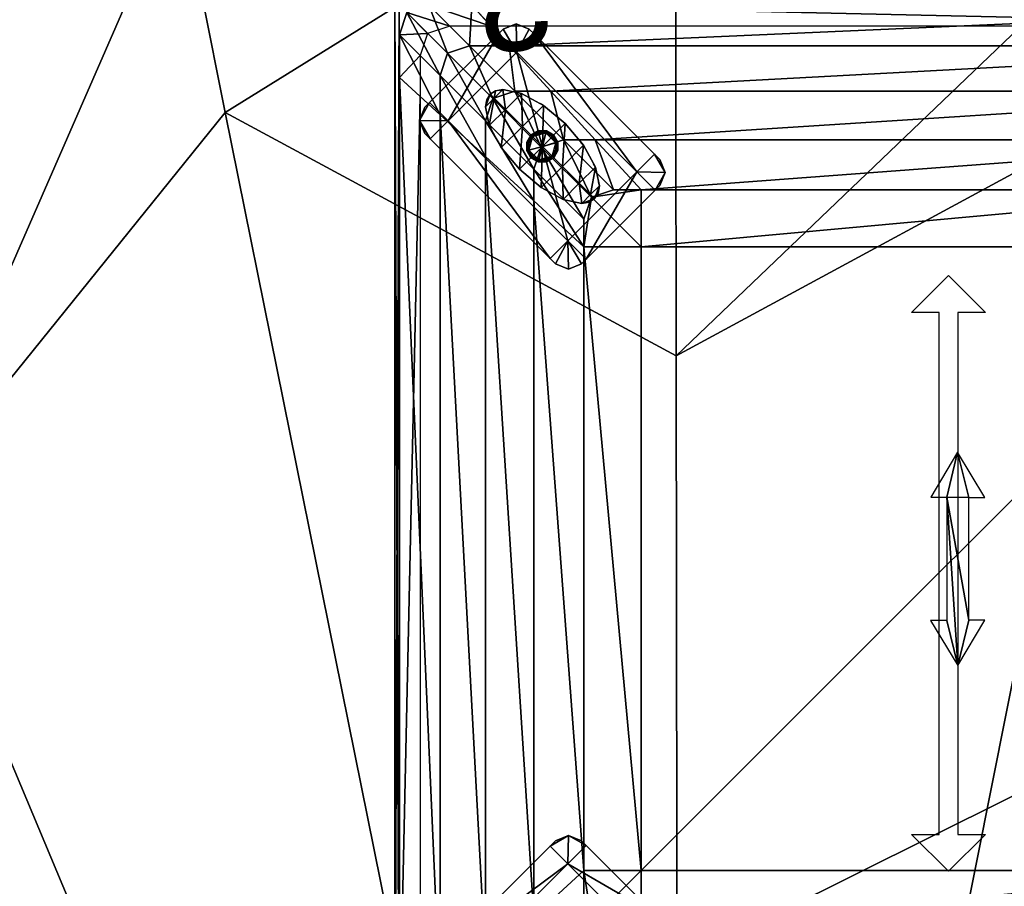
# Model space of a CAD drawing. Header units: inches. Extents: x -211 to 145, y -42 to 108.
# Tile 197 of 222: x 42 to 69, y 67 to 91. Entities that reach past the tile are written whole.
import ezdxf
from ezdxf.enums import TextEntityAlignment as Align

# ---------------------------------------------------------------- set-up
doc = ezdxf.new("R2010")
doc.units = ezdxf.units.IN
doc.header["$MEASUREMENT"] = 0
doc.linetypes.add('Dot', pattern=[6.35, 0, -6.35])
for name, color, linetype in [('A-FURN', 7, 'Continuous'), ('A-FURN-P-FREE-ACY', 2, 'Continuous'), ('A-FURN-P-FREE-ACY-T', 2, 'Continuous'), ('A-FURN-P-SEAT', 2, 'Continuous'), ('A-FURN-P-SEAT-T', 2, 'Continuous'), ('CET Default', 7, 'Continuous')]:
    doc.layers.add(name, color=color, linetype=linetype)
for name, color, linetype, true_color in [('CET color AntiqueWhite3', 7, 'Continuous', 0xddc1b7), ('CET color Black', 7, 'Continuous', 0x040000), ('CET color Burlywood3', 7, 'Continuous', 0xc8a07a), ('CET color tan3', 7, 'Continuous', 0xb48c37), ('Layer0', 7, 'Continuous', 0xbec1ba)]:
    doc.layers.add(name, color=color, linetype=linetype, true_color=true_color)
doc.styles.add('Arial', font='arial.ttf')
doc.styles.add('Arial Unicode MS', font='ARIALUNI.TTF')

# ---------------------------------------------------------------- blocks, each defined once
blk = doc.blocks.new('*C3')
at = {"layer": 'A-FURN-P-SEAT', "linetype": 'Continuous'}
for points in [[(-30, 15.144), (-30, -14.856), (30, -14.856), (30, 15.144), (-30, 15.144)], [(-29.882, 15.026), (-29.882, -14.738), (29.882, -14.738), (29.882, 15.026), (-29.882, 15.026)], [(-29.882, 15.026), (-29.882, -14.738), (29.882, -14.738), (29.882, 15.026), (-29.882, 15.026)], [(-29.074, 14.971), (-29.674, 14.771), (-29.874, 14.171), (-29.874, -14.229), (-29.674, -14.829), (-29.074, -15.029), (-0.674, -15.029), (-0.074, -14.829), (0.126, -14.229), (0.126, 14.171), (-0.074, 14.771), (-0.674, 14.971), (-29.074, 14.971)], [(-15, 7.644), (-14, 6.644), (-14.75, 6.644), (-14.75, -7.5), (-14, -7.5), (-15, -8.5), (-16, -7.5), (-15.25, -7.5), (-15.25, 6.644), (-16, 6.644), (-15, 7.644)], [(-15, 7.644), (-14, 6.644), (-14.75, 6.644), (-14.75, -7.5), (-14, -7.5), (-15, -8.5), (-16, -7.5), (-15.25, -7.5), (-15.25, 6.644), (-16, 6.644), (-15, 7.644)]]:
    blk.add_lwpolyline(points, close=True, dxfattribs=at)
at = {"layer": 'A-FURN-P-SEAT', "linetype": 'Dot'}
for points in [[(-27.071, 12.689), (-27.416, 12.56), (-27.545, 12.215), (-27.439, 11.708), (-27.114, 11.115), (-26.032, 10.032), (-25.439, 9.708), (-24.932, 9.602), (-24.587, 9.731), (-24.458, 10.076), (-24.564, 10.583), (-24.889, 11.176), (-25.971, 12.258), (-26.564, 12.583), (-27.071, 12.689)], [(-26.311, 11.454), (-26.424, 11.032), (-26.115, 10.723), (-25.693, 10.836), (-25.579, 11.258), (-25.888, 11.567), (-26.311, 11.454)]]:
    blk.add_lwpolyline(points, close=True, dxfattribs=at)
at = {"layer": 'A-FURN-P-SEAT-T', "linetype": 'Continuous', "style": 'Arial'}
for p in [(-0.472, -12.644), (-13.366, -14.868)]:
    blk.add_attdef('ITEXT', p, '', height=2.8, dxfattribs=at).dxf.unprotected_set("ltscale", 0)
blk = doc.blocks.new('*C14')
at = {"layer": 'CET color AntiqueWhite3', "linetype": 'Continuous'}
mesh = blk.add_polyface(dxfattribs=at)
corners = [(-29.874, 13.012, 13.283), (-28.772, -12.057, 14.084), (-28.772, 11.999, 14.084), (-27.544, -10.929, 14.674), (-27.544, 10.872, 14.674), (-29.874, 14.171, 13.283), (-29.674, 14.771, 13.283), (-29.674, 14.771, 12.162), (-29.874, 14.171, 12.162), (-28.772, 13.069, 14.084), (-28.572, 13.669, 14.084), (-27.544, 11.841, 14.674), (-27.344, 12.441, 14.674), (-29.11, 14.207, 11.158), (-29.31, 13.607, 11.158), (-29.074, 14.971, 13.283), (-29.074, 14.971, 12.162), (-27.972, 13.869, 14.084), (-26.744, 12.641, 14.674), (-28.51, 14.407, 11.158), (-29.874, 13.012, 12.162), (-29.31, 12.494, 11.158), (-26.902, 13.869, 14.084), (-27.915, 14.971, 13.283), (-27.915, 14.971, 12.162), (-27.397, 14.407, 11.158)]
mesh.append_faces([[corners[k] for k in face] for face in [(0, 1, 2, 0), (2, 3, 4, 2), (5, 6, 7, 5), (5, 7, 8, 5), (9, 10, 6, 9), (9, 6, 5, 9), (11, 12, 10, 11), (11, 10, 9, 11), (8, 7, 13, 8), (8, 13, 14, 8), (6, 15, 16, 6), (6, 16, 7, 6), (10, 17, 15, 10), (10, 15, 6, 10), (12, 18, 17, 12), (12, 17, 10, 12), (7, 16, 19, 7), (7, 19, 13, 7), (0, 5, 8, 0), (0, 8, 20, 0), (2, 9, 5, 2), (2, 5, 0, 2), (4, 11, 9, 4), (4, 9, 2, 4), (20, 8, 14, 20), (20, 14, 21, 20), (22, 17, 18, 22), (23, 15, 17, 23), (23, 17, 22, 23), (24, 16, 15, 24), (24, 15, 23, 24), (25, 19, 16, 25), (25, 16, 24, 25)]])
mesh = blk.add_polyface(dxfattribs=at)
corners = [(-6.426, 8.42, 15.158), (-23.323, 8.42, 15.158), (-23.323, -8.477, 15.158), (-27.544, 10.872, 14.674), (-26.231, -9.723, 15.036), (-26.231, 9.666, 15.036), (-24.874, -8.477, 15.158), (-24.874, 8.42, 15.158), (-24.569, 11.328, 15.036), (-3.974, 12.641, 14.674), (-25.775, 12.641, 14.674), (-2.846, 13.869, 14.084), (-26.902, 13.869, 14.084), (-1.834, 14.971, 13.283), (-27.915, 14.971, 13.283), (-1.834, 14.971, 12.162), (-27.915, 14.971, 12.162), (-2.352, 14.407, 11.158), (-27.397, 14.407, 11.158), (-26.231, 10.528, 15.036), (-26.031, 11.128, 15.036), (-27.344, 12.441, 14.674), (-27.544, 11.841, 14.674), (-24.874, 9.171, 15.158), (-24.674, 9.771, 15.158), (-25.431, 11.328, 15.036), (-26.744, 12.641, 14.674), (-24.074, 9.971, 15.158), (-23.323, 9.971, 15.158), (-6.426, 9.971, 15.158)]
mesh.append_faces([[corners[k] for k in face] for face in [(0, 1, 2, 0), (3, 4, 5, 3), (5, 4, 6, 5), (5, 6, 7, 5), (8, 9, 10, 8), (10, 11, 12, 10), (12, 13, 14, 12), (14, 13, 15, 14), (14, 15, 16, 14), (16, 15, 17, 16), (16, 17, 18, 16), (19, 20, 21, 19), (19, 21, 22, 19), (23, 24, 20, 23), (23, 20, 19, 23), (20, 25, 26, 20), (20, 26, 21, 20), (24, 27, 25, 24), (24, 25, 20, 24), (5, 19, 22, 5), (5, 22, 3, 5), (7, 23, 19, 7), (7, 19, 5, 7), (8, 25, 27, 8), (8, 27, 28, 8), (10, 26, 25, 10), (10, 25, 8, 10), (12, 26, 10, 12), (29, 28, 1, 29), (28, 27, 24, 28), (28, 24, 1, 28), (24, 23, 7, 24), (24, 7, 1, 24), (7, 2, 1, 7)]])
mesh = blk.add_polyface(dxfattribs=at)
corners = [(-25.775, 12.641, 14.674), (-3.974, 12.641, 14.674), (-2.846, 13.869, 14.084), (-26.902, 13.869, 14.084), (-1.834, 14.971, 13.283), (0.126, 14.171, 12.162), (-0.074, 14.771, 12.162), (-0.074, 14.771, 13.283), (0.126, 14.171, 13.283), (-0.977, 13.069, 14.084), (-1.177, 13.669, 14.084), (-2.404, 12.441, 14.674), (-2.204, 11.841, 14.674), (-0.674, 14.971, 12.162), (-0.638, 14.207, 11.158), (-1.238, 14.407, 11.158), (-0.674, 14.971, 13.283), (-3.004, 12.641, 14.674), (-4.318, 11.328, 15.036), (-1.777, 13.869, 14.084), (-0.438, 13.607, 11.158), (0.126, 13.012, 12.162), (0.126, 13.012, 13.283), (-0.977, 11.999, 14.084), (-0.438, 12.494, 11.158), (-1.834, 14.971, 12.162), (-2.352, 14.407, 11.158)]
mesh.append_faces([[corners[k] for k in face] for face in [(0, 1, 2, 0), (3, 2, 4, 3), (5, 6, 7, 5), (5, 7, 8, 5), (9, 10, 11, 9), (9, 11, 12, 9), (8, 7, 10, 8), (8, 10, 9, 8), (13, 6, 14, 13), (13, 14, 15, 13), (6, 13, 16, 6), (6, 16, 7, 6), (11, 17, 18, 11), (10, 19, 17, 10), (10, 17, 11, 10), (7, 16, 19, 7), (7, 19, 10, 7), (6, 5, 20, 6), (6, 20, 14, 6), (21, 5, 8, 21), (21, 8, 22, 21), (23, 9, 12, 23), (22, 8, 9, 22), (22, 9, 23, 22), (24, 20, 5, 24), (24, 5, 21, 24), (1, 17, 19, 1), (1, 19, 2, 1), (2, 19, 16, 2), (2, 16, 4, 2), (4, 16, 13, 4), (4, 13, 25, 4), (25, 13, 15, 25), (25, 15, 26, 25)]])
mesh = blk.add_polyface(dxfattribs=at)
corners = [(-29.874, -13.069, 13.283), (-29.874, 13.012, 13.283), (-29.874, 13.012, 12.162), (-29.874, -13.069, 12.162), (-24.569, -11.385, 15.036), (-5.18, -11.385, 15.036), (-6.426, -10.029, 15.158), (-23.323, -10.029, 15.158), (-25.775, -12.699, 14.674), (-28.772, -12.057, 14.084), (-28.772, 11.999, 14.084), (-27.544, -10.929, 14.674), (-27.544, 10.872, 14.674), (-26.231, -9.723, 15.036), (-29.31, 12.494, 11.158), (-29.31, -12.551, 11.158), (-24.074, -10.029, 15.158), (-24.674, -9.829, 15.158), (-26.031, -11.185, 15.036), (-25.431, -11.385, 15.036), (-27.344, -12.499, 14.674), (-26.744, -12.699, 14.674), (-24.874, -9.229, 15.158), (-26.231, -10.585, 15.036), (-27.544, -11.899, 14.674), (-24.874, -8.477, 15.158), (-24.874, 8.42, 15.158), (-23.323, -8.477, 15.158), (-6.426, -8.477, 15.158)]
mesh.append_faces([[corners[k] for k in face] for face in [(0, 1, 2, 0), (0, 2, 3, 0), (4, 5, 6, 4), (4, 6, 7, 4), (5, 4, 8, 5), (1, 0, 9, 1), (10, 9, 11, 10), (12, 11, 13, 12), (3, 2, 14, 3), (3, 14, 15, 3), (16, 17, 18, 16), (16, 18, 19, 16), (19, 18, 20, 19), (19, 20, 21, 19), (17, 22, 23, 17), (17, 23, 18, 17), (18, 23, 24, 18), (18, 24, 20, 18), (9, 24, 11, 9), (11, 24, 23, 11), (11, 23, 13, 11), (13, 23, 22, 13), (13, 22, 25, 13), (7, 16, 19, 7), (7, 19, 4, 7), (4, 19, 21, 4), (4, 21, 8, 4), (26, 25, 27, 26), (25, 22, 17, 25), (25, 17, 27, 25), (17, 16, 7, 17), (17, 7, 27, 17), (7, 28, 27, 7)]])
mesh = blk.add_polyface(dxfattribs=at)
corners = [(0.126, -13.069, 12.162), (0.126, 13.012, 12.162), (0.126, 13.012, 13.283), (-3.518, 9.666, 15.036), (-2.204, -10.929, 14.674), (-2.204, 10.872, 14.674), (-0.977, -12.057, 14.084), (-0.977, 11.999, 14.084), (0.126, -13.069, 13.283), (-6.426, 8.42, 15.158), (-23.323, -8.477, 15.158), (-6.426, -8.477, 15.158), (-5.18, 11.328, 15.036), (-24.569, 11.328, 15.036), (-23.323, 9.971, 15.158), (-6.426, 9.971, 15.158), (-3.974, 12.641, 14.674), (-0.438, -12.551, 11.158), (-0.438, 12.494, 11.158), (-3.518, 10.528, 15.036), (-3.718, 11.128, 15.036), (-5.074, 9.771, 15.158), (-4.874, 9.171, 15.158), (-2.204, 11.841, 14.674), (-2.404, 12.441, 14.674), (-4.318, 11.328, 15.036), (-5.674, 9.971, 15.158), (-4.874, 8.42, 15.158), (-3.004, 12.641, 14.674), (-23.323, 8.42, 15.158), (-4.874, -8.477, 15.158)]
mesh.append_faces([[corners[k] for k in face] for face in [(0, 1, 2, 0), (3, 4, 5, 3), (5, 6, 7, 5), (7, 6, 8, 7), (7, 8, 2, 7), (9, 10, 11, 9), (12, 13, 14, 12), (12, 14, 15, 12), (13, 12, 16, 13), (1, 0, 17, 1), (1, 17, 18, 1), (19, 20, 21, 19), (19, 21, 22, 19), (23, 24, 20, 23), (23, 20, 19, 23), (20, 25, 26, 20), (20, 26, 21, 20), (24, 25, 20, 24), (3, 19, 22, 3), (3, 22, 27, 3), (5, 23, 19, 5), (5, 19, 3, 5), (7, 23, 5, 7), (15, 26, 25, 15), (15, 25, 12, 15), (12, 25, 28, 12), (12, 28, 16, 12), (27, 22, 21, 27), (27, 21, 9, 27), (21, 26, 15, 21), (21, 15, 9, 21), (15, 29, 9, 15), (30, 27, 9, 30)]])
mesh = blk.add_polyface(dxfattribs=at)
corners = [(-1.834, -15.029, 13.283), (-27.915, -15.029, 13.283), (-27.915, -15.029, 12.162), (-1.834, -15.029, 12.162), (-3.518, -9.723, 15.036), (-3.518, 9.666, 15.036), (-4.874, 8.42, 15.158), (-4.874, -8.477, 15.158), (-2.204, -10.929, 14.674), (-5.18, -11.385, 15.036), (-25.775, -12.699, 14.674), (-3.974, -12.699, 14.674), (-26.902, -13.926, 14.084), (-2.846, -13.926, 14.084), (-27.397, -14.465, 11.158), (-2.352, -14.465, 11.158), (-4.874, -9.229, 15.158), (-5.074, -9.829, 15.158), (-3.718, -11.185, 15.036), (-3.518, -10.585, 15.036), (-2.404, -12.499, 14.674), (-2.204, -11.899, 14.674), (-5.674, -10.029, 15.158), (-4.318, -11.385, 15.036), (-3.004, -12.699, 14.674), (-6.426, -10.029, 15.158), (-23.323, -10.029, 15.158), (-6.426, -8.477, 15.158), (-6.426, 8.42, 15.158)]
mesh.append_faces([[corners[k] for k in face] for face in [(0, 1, 2, 0), (0, 2, 3, 0), (4, 5, 6, 4), (4, 6, 7, 4), (5, 4, 8, 5), (9, 10, 11, 9), (11, 12, 13, 11), (13, 1, 0, 13), (3, 2, 14, 3), (3, 14, 15, 3), (16, 17, 18, 16), (16, 18, 19, 16), (19, 18, 20, 19), (19, 20, 21, 19), (17, 22, 23, 17), (17, 23, 18, 17), (18, 23, 24, 18), (18, 24, 20, 18), (7, 16, 19, 7), (7, 19, 4, 7), (4, 19, 21, 4), (4, 21, 8, 4), (9, 23, 22, 9), (9, 22, 25, 9), (11, 24, 23, 11), (11, 23, 9, 11), (13, 24, 11, 13), (26, 25, 27, 26), (25, 22, 17, 25), (25, 17, 27, 25), (17, 16, 7, 17), (17, 7, 27, 17), (7, 28, 27, 7)]])
at = {"layer": 'CET color Black', "linetype": 'Continuous'}
mesh = blk.add_polyface(dxfattribs=at)
corners = [(-25.31, 8.59, 9.783), (-26.693, 13.701, 9.783), (-28.557, 11.837, 9.783), (-27.191, 14.199, 9.783), (-29.055, 12.335, 9.783), (-29.039, 11.354, 9.783), (-25.792, 8.108, 9.783), (-29.184, 12.206, 9.783), (-29.327, 11.852, 9.783), (-26.709, 14.471, 9.783), (-27.062, 14.327, 9.783), (-29.184, 11.499, 9.783), (-26.211, 14.183, 9.783), (-26.355, 14.327, 9.783), (-26.355, 14.327, 9.665), (-26.709, 14.471, 9.665), (-27.062, 14.327, 9.665), (-27.191, 14.199, 9.665), (-29.184, 12.206, 9.665), (-29.327, 11.852, 9.665), (-29.184, 11.499, 9.665), (-29.039, 11.354, 9.665), (-26.211, 14.183, 9.665), (-25.792, 8.108, 9.665), (-29.055, 12.335, 9.665), (-25.31, 8.59, 9.665), (-28.557, 11.837, 9.665), (-26.693, 13.701, 9.665)]
mesh.append_faces([[corners[k] for k in face] for face in [(0, 1, 2, 0), (3, 4, 2, 3), (3, 2, 1, 3), (2, 5, 6, 2), (2, 6, 0, 2), (4, 7, 8, 4), (4, 8, 2, 4), (1, 9, 10, 1), (1, 10, 3, 1), (8, 11, 5, 8), (8, 5, 2, 8), (1, 12, 13, 1), (1, 13, 9, 1), (9, 13, 14, 9), (9, 14, 15, 9), (10, 9, 15, 10), (10, 15, 16, 10), (3, 10, 16, 3), (3, 16, 17, 3), (8, 7, 18, 8), (8, 18, 19, 8), (11, 8, 19, 11), (11, 19, 20, 11), (5, 11, 20, 5), (5, 20, 21, 5), (13, 12, 22, 13), (13, 22, 14, 13), (6, 5, 21, 6), (6, 21, 23, 6), (4, 3, 17, 4), (4, 17, 24, 4), (7, 4, 24, 7), (7, 24, 18, 7), (25, 26, 27, 25), (17, 27, 26, 17), (17, 26, 24, 17), (26, 25, 23, 26), (26, 23, 21, 26), (24, 26, 19, 24), (24, 19, 18, 24), (27, 17, 16, 27), (27, 16, 15, 27), (19, 26, 21, 19), (19, 21, 20, 19), (27, 15, 14, 27), (27, 14, 22, 27)]])
mesh = blk.add_polyface(dxfattribs=at)
corners = [(-25.31, 8.59, 9.783), (-23.446, 10.454, 9.783), (-26.693, 13.701, 9.783), (-24.812, 8.092, 9.783), (-22.948, 9.956, 9.783), (-22.964, 10.936, 9.783), (-26.211, 14.183, 9.783), (-22.82, 10.085, 9.783), (-22.676, 10.438, 9.783), (-25.294, 7.82, 9.783), (-24.941, 7.963, 9.783), (-22.82, 10.792, 9.783), (-25.792, 8.108, 9.783), (-25.648, 7.963, 9.783), (-22.82, 10.085, 9.665), (-22.676, 10.438, 9.665), (-22.82, 10.792, 9.665), (-22.964, 10.936, 9.665), (-25.648, 7.963, 9.665), (-25.294, 7.82, 9.665), (-24.941, 7.963, 9.665), (-24.812, 8.092, 9.665), (-26.211, 14.183, 9.665), (-25.792, 8.108, 9.665), (-22.948, 9.956, 9.665), (-25.31, 8.59, 9.665), (-26.693, 13.701, 9.665), (-23.446, 10.454, 9.665)]
mesh.append_faces([[corners[k] for k in face] for face in [(0, 1, 2, 0), (3, 4, 1, 3), (3, 1, 0, 3), (1, 5, 6, 1), (1, 6, 2, 1), (4, 7, 8, 4), (4, 8, 1, 4), (0, 9, 10, 0), (0, 10, 3, 0), (8, 11, 5, 8), (8, 5, 1, 8), (0, 12, 13, 0), (0, 13, 9, 0), (8, 7, 14, 8), (8, 14, 15, 8), (11, 8, 15, 11), (11, 15, 16, 11), (5, 11, 16, 5), (5, 16, 17, 5), (9, 13, 18, 9), (9, 18, 19, 9), (10, 9, 19, 10), (10, 19, 20, 10), (3, 10, 20, 3), (3, 20, 21, 3), (6, 5, 17, 6), (6, 17, 22, 6), (13, 12, 23, 13), (13, 23, 18, 13), (4, 3, 21, 4), (4, 21, 24, 4), (7, 4, 24, 7), (7, 24, 14, 7), (25, 26, 27, 25), (21, 25, 27, 21), (21, 27, 24, 21), (27, 26, 22, 27), (27, 22, 17, 27), (24, 27, 15, 24), (24, 15, 14, 24), (25, 21, 20, 25), (25, 20, 19, 25), (15, 27, 17, 15), (15, 17, 16, 15), (25, 19, 18, 25), (25, 18, 23, 25)]])
mesh = blk.add_polyface(dxfattribs=at)
corners = [(-25.888, 11.567, 0.06), (-26.115, 11.567, 0.06), (-26.115, 11.567, 0.103), (-26.311, 11.454, 0.06), (-26.311, 11.454, 0.103), (-26.424, 11.258, 0.06), (-26.424, 11.258, 0.103), (-26.424, 11.032, 0.06), (-26.424, 11.032, 0.103), (-26.311, 10.836, 0.06), (-26.311, 10.836, 0.103), (-26.115, 10.723, 0.06), (-26.115, 10.723, 0.103), (-25.888, 10.723, 0.06), (-25.888, 10.723, 0.103), (-26.099, 10.781, 0), (-26.268, 10.879, 0), (-26.366, 11.048, 0), (-26.002, 11.145, 0), (-26.366, 11.243, 0), (-26.268, 11.412, 0), (-26.099, 11.509, 0), (-25.904, 11.509, 0), (-26.111, 11.553, 0.015), (-25.892, 11.553, 0.015), (-26.3, 11.444, 0.015), (-26.409, 11.255, 0.015), (-26.409, 11.036, 0.015), (-26.3, 10.847, 0.015), (-26.111, 10.738, 0.015), (-25.904, 10.781, 0), (-25.892, 10.738, 0.015), (-26.115, 11.567, 0.177), (-25.888, 11.567, 0.177), (-26.311, 11.454, 0.177), (-26.424, 11.258, 0.177), (-26.424, 11.032, 0.177), (-26.311, 10.836, 0.177), (-26.115, 10.723, 0.177)]
mesh.append_faces([[corners[k] for k in face] for face in [(0, 1, 2, 0), (1, 3, 4, 1), (1, 4, 2, 1), (3, 5, 6, 3), (3, 6, 4, 3), (5, 7, 8, 5), (5, 8, 6, 5), (7, 9, 10, 7), (7, 10, 8, 7), (9, 11, 12, 9), (9, 12, 10, 9), (11, 13, 14, 11), (11, 14, 12, 11), (15, 16, 17, 15), (15, 17, 18, 15), (17, 19, 20, 17), (17, 20, 18, 17), (20, 21, 22, 20), (20, 22, 18, 20), (21, 23, 24, 21), (20, 25, 23, 20), (20, 23, 21, 20), (19, 26, 25, 19), (19, 25, 20, 19), (17, 27, 26, 17), (17, 26, 19, 17), (16, 28, 27, 16), (16, 27, 17, 16), (15, 29, 28, 15), (15, 28, 16, 15), (30, 29, 15, 30), (23, 1, 0, 23), (25, 3, 1, 25), (25, 1, 23, 25), (26, 5, 3, 26), (26, 3, 25, 26), (27, 7, 5, 27), (27, 5, 26, 27), (28, 9, 7, 28), (28, 7, 27, 28), (29, 11, 9, 29), (29, 9, 28, 29), (31, 11, 29, 31), (2, 32, 33, 2), (4, 34, 32, 4), (4, 32, 2, 4), (6, 35, 34, 6), (6, 34, 4, 6), (8, 36, 35, 8), (8, 35, 6, 8), (10, 37, 36, 10), (10, 36, 8, 10), (12, 38, 37, 12), (12, 37, 10, 12)]])
mesh = blk.add_polyface(dxfattribs=at)
corners = [(-25.693, 11.454, 0.06), (-25.888, 11.567, 0.06), (-25.888, 11.567, 0.103), (-25.693, 11.454, 0.103), (-26.115, 11.567, 0.103), (-25.888, 10.723, 0.06), (-25.693, 10.836, 0.06), (-25.693, 10.836, 0.103), (-25.888, 10.723, 0.103), (-25.579, 11.032, 0.06), (-25.579, 11.032, 0.103), (-25.579, 11.258, 0.06), (-25.579, 11.258, 0.103), (-25.904, 11.509, 0), (-25.735, 11.412, 0), (-25.637, 11.243, 0), (-26.002, 11.145, 0), (-25.637, 11.048, 0), (-25.735, 10.879, 0), (-25.904, 10.781, 0), (-26.099, 10.781, 0), (-25.892, 11.553, 0.015), (-25.703, 11.444, 0.015), (-26.099, 11.509, 0), (-25.892, 10.738, 0.015), (-26.111, 10.738, 0.015), (-25.703, 10.847, 0.015), (-25.594, 11.036, 0.015), (-25.594, 11.255, 0.015), (-26.111, 11.553, 0.015), (-26.115, 10.723, 0.06), (-25.888, 11.567, 0.177), (-25.693, 11.454, 0.177), (-25.888, 10.723, 0.177), (-26.115, 10.723, 0.177), (-26.115, 10.723, 0.103), (-25.693, 10.836, 0.177), (-25.579, 11.032, 0.177), (-25.579, 11.258, 0.177)]
mesh.append_faces([[corners[k] for k in face] for face in [(0, 1, 2, 0), (0, 2, 3, 0), (1, 4, 2, 1), (5, 6, 7, 5), (5, 7, 8, 5), (6, 9, 10, 6), (6, 10, 7, 6), (9, 11, 12, 9), (9, 12, 10, 9), (11, 0, 3, 11), (11, 3, 12, 11), (13, 14, 15, 13), (13, 15, 16, 13), (15, 17, 18, 15), (15, 18, 16, 15), (18, 19, 20, 18), (18, 20, 16, 18), (13, 21, 22, 13), (13, 22, 14, 13), (23, 21, 13, 23), (19, 24, 25, 19), (18, 26, 24, 18), (18, 24, 19, 18), (17, 27, 26, 17), (17, 26, 18, 17), (15, 28, 27, 15), (15, 27, 17, 15), (14, 22, 28, 14), (14, 28, 15, 14), (21, 1, 0, 21), (21, 0, 22, 21), (29, 1, 21, 29), (24, 5, 30, 24), (26, 6, 5, 26), (26, 5, 24, 26), (27, 9, 6, 27), (27, 6, 26, 27), (28, 11, 9, 28), (28, 9, 27, 28), (22, 0, 11, 22), (22, 11, 28, 22), (2, 31, 32, 2), (2, 32, 3, 2), (4, 31, 2, 4), (8, 33, 34, 8), (8, 34, 35, 8), (7, 36, 33, 7), (7, 33, 8, 7), (10, 37, 36, 10), (10, 36, 7, 10), (12, 38, 37, 12), (12, 37, 10, 12), (3, 32, 38, 3), (3, 38, 12, 3)]])
mesh = blk.add_polyface(dxfattribs=at)
corners = [(-14.756, 2.862, 15.204), (-15.483, 1.637, 15.204), (-15.042, 1.637, 15.204), (-15.042, -1.705, 15.204), (-15.486, -1.705, 15.204), (-14.749, -2.919, 15.204), (-14.015, -1.695, 15.204), (-14.452, -1.695, 15.204), (-14.452, 1.634, 15.204), (-14.014, 1.634, 15.204)]
mesh.append_faces([[corners[k] for k in face] for face in [(3, 4, 5, 3), (8, 9, 0, 8), (2, 3, 5, 2), (2, 5, 7, 2), (2, 7, 8, 2), (2, 8, 0, 2), (0, 1, 2, 0), (5, 6, 7, 5)]])
mesh = blk.add_polyface(dxfattribs=at)
corners = [(-28.557, -11.549, 9.783), (-23.446, -10.166, 9.783), (-25.31, -8.302, 9.783), (-22.948, -9.669, 9.783), (-24.812, -7.804, 9.783), (-25.792, -7.82, 9.783), (-29.039, -11.067, 9.783), (-24.941, -7.676, 9.783), (-25.294, -7.533, 9.783), (-22.676, -10.151, 9.783), (-22.82, -9.797, 9.783), (-25.648, -7.676, 9.783), (-22.964, -10.649, 9.783), (-22.82, -10.504, 9.783), (-22.82, -10.504, 9.665), (-22.676, -10.151, 9.665), (-22.82, -9.797, 9.665), (-22.948, -9.669, 9.665), (-24.941, -7.676, 9.665), (-25.294, -7.533, 9.665), (-25.648, -7.676, 9.665), (-25.792, -7.82, 9.665), (-22.964, -10.649, 9.665), (-29.039, -11.067, 9.665), (-24.812, -7.804, 9.665), (-28.557, -11.549, 9.665), (-25.31, -8.302, 9.665), (-23.446, -10.166, 9.665)]
mesh.append_faces([[corners[k] for k in face] for face in [(0, 1, 2, 0), (3, 4, 2, 3), (3, 2, 1, 3), (2, 5, 6, 2), (2, 6, 0, 2), (4, 7, 8, 4), (4, 8, 2, 4), (1, 9, 10, 1), (1, 10, 3, 1), (8, 11, 5, 8), (8, 5, 2, 8), (1, 12, 13, 1), (1, 13, 9, 1), (9, 13, 14, 9), (9, 14, 15, 9), (10, 9, 15, 10), (10, 15, 16, 10), (3, 10, 16, 3), (3, 16, 17, 3), (8, 7, 18, 8), (8, 18, 19, 8), (11, 8, 19, 11), (11, 19, 20, 11), (5, 11, 20, 5), (5, 20, 21, 5), (13, 12, 22, 13), (13, 22, 14, 13), (6, 5, 21, 6), (6, 21, 23, 6), (4, 3, 17, 4), (4, 17, 24, 4), (7, 4, 24, 7), (7, 24, 18, 7), (25, 26, 27, 25), (17, 27, 26, 17), (17, 26, 24, 17), (26, 25, 23, 26), (26, 23, 21, 26), (24, 26, 19, 24), (24, 19, 18, 24), (27, 17, 16, 27), (27, 16, 15, 27), (19, 26, 21, 19), (19, 21, 20, 19), (27, 15, 14, 27), (27, 14, 22, 27)]])
at = {"layer": 'CET color Burlywood3', "linetype": 'Continuous'}
mesh = blk.add_polyface(dxfattribs=at)
corners = [(-30, -14.856, 9.783), (30, -14.856, 9.783), (-30, 15.144, 9.783), (30, 15.144, 9.783), (-30, -14.856, 11.158), (30, -14.856, 11.158), (-30, 15.144, 11.158), (30, 15.144, 11.158), (-29.882, -14.738, 9.783), (-29.882, 15.026, 9.783), (29.882, 15.026, 9.783), (29.882, -14.738, 9.783), (-29.882, -14.738, 11.158), (29.882, -14.738, 11.158), (29.882, 15.026, 11.158), (-29.882, 15.026, 11.158)]
mesh.append_faces([[corners[k] for k in face] for face in [(0, 1, 5, 0), (0, 5, 4, 0), (1, 3, 7, 1), (1, 7, 5, 1), (3, 2, 6, 3), (3, 6, 7, 3), (2, 0, 4, 2), (2, 4, 6, 2), (0, 2, 9, 0), (0, 9, 8, 0), (2, 3, 10, 2), (2, 10, 9, 2), (3, 1, 11, 3), (3, 11, 10, 3), (1, 0, 8, 1), (1, 8, 11, 1), (4, 5, 13, 4), (4, 13, 12, 4), (5, 7, 14, 5), (5, 14, 13, 5), (7, 6, 15, 7), (7, 15, 14, 7), (6, 4, 12, 6), (6, 12, 15, 6), (8, 9, 15, 8), (8, 15, 12, 8), (9, 10, 14, 9), (9, 14, 15, 9), (10, 11, 13, 10), (10, 13, 14, 10), (11, 8, 12, 11), (11, 12, 13, 11)]])
mesh = blk.add_polyface(dxfattribs=at)
corners = [(-29.882, -14.738, 9.783), (-29.882, 15.026, 9.783), (29.882, 15.026, 9.783), (29.882, -14.738, 9.783), (-29.882, -14.738, 11.158), (29.882, -14.738, 11.158), (29.882, 15.026, 11.158), (-29.882, 15.026, 11.158)]
mesh.append_faces([[corners[k] for k in face] for face in [(0, 1, 2, 0), (0, 2, 3, 0), (4, 5, 6, 4), (4, 6, 7, 4), (1, 0, 4, 1), (1, 4, 7, 1), (0, 3, 5, 0), (0, 5, 4, 0), (3, 2, 6, 3), (3, 6, 5, 3), (2, 1, 7, 2), (2, 7, 6, 2)]])
at = {"layer": 'CET color tan3', "linetype": 'Continuous'}
mesh = blk.add_polyface(dxfattribs=at)
corners = [(-25.971, 12.258, 0.157), (-25.383, 11.764, 0.157), (-26.002, 11.145, 0.157), (-26.543, 11.687, 0.157), (-26.62, 10.527, 0.157), (-27.114, 11.115, 0.157), (-27.439, 11.708, 0.157), (-27.002, 12.145, 0.157), (-26.564, 12.583, 0.157), (-27.545, 12.215, 0.157), (-27.308, 12.452, 0.157), (-27.071, 12.689, 0.157), (-27.509, 12.412, 0.157), (-27.416, 12.56, 0.157), (-27.268, 12.653, 0.157), (-27.416, 12.56, 9.665), (-27.268, 12.653, 9.665), (-27.071, 12.689, 9.665), (-26.564, 12.583, 9.665), (-25.971, 12.258, 9.665), (-25.383, 11.764, 9.665), (-27.509, 12.412, 9.665), (-27.545, 12.215, 9.665), (-27.439, 11.708, 9.665), (-27.114, 11.115, 9.665), (-24.889, 11.176, 0.157), (-24.889, 11.176, 9.665)]
mesh.append_faces([[corners[k] for k in face] for face in [(0, 1, 2, 0), (0, 2, 3, 0), (3, 2, 4, 3), (3, 4, 5, 3), (5, 6, 7, 5), (5, 7, 3, 5), (3, 7, 8, 3), (3, 8, 0, 3), (6, 9, 10, 6), (6, 10, 7, 6), (7, 10, 11, 7), (7, 11, 8, 7), (9, 12, 13, 9), (9, 13, 10, 9), (10, 13, 14, 10), (10, 14, 11, 10), (14, 13, 15, 14), (14, 15, 16, 14), (11, 14, 16, 11), (11, 16, 17, 11), (8, 11, 17, 8), (8, 17, 18, 8), (0, 8, 18, 0), (0, 18, 19, 0), (1, 0, 19, 1), (1, 19, 20, 1), (13, 12, 21, 13), (13, 21, 15, 13), (12, 9, 22, 12), (12, 22, 21, 12), (9, 6, 23, 9), (9, 23, 22, 9), (6, 5, 24, 6), (6, 24, 23, 6), (25, 1, 20, 25), (25, 20, 26, 25)]])
mesh = blk.add_polyface(dxfattribs=at)
corners = [(-24.587, 9.731, 0.157), (-24.695, 9.839, 0.157), (-24.458, 10.076, 0.157), (-24.494, 9.879, 0.157), (-24.735, 9.638, 0.157), (-24.932, 9.602, 0.157), (-26.032, 10.032, 0.157), (-26.62, 10.527, 0.157), (-26.002, 11.145, 0.157), (-25.46, 10.604, 0.157), (-25.383, 11.764, 0.157), (-24.889, 11.176, 0.157), (-25.439, 9.708, 0.157), (-25.002, 10.145, 0.157), (-24.564, 10.583, 0.157), (-27.114, 11.115, 0.157), (-26.62, 10.527, 9.665), (-27.114, 11.115, 9.665), (-24.494, 9.879, 9.665), (-24.587, 9.731, 9.665), (-24.458, 10.076, 9.665), (-24.564, 10.583, 9.665), (-24.889, 11.176, 9.665), (-26.032, 10.032, 9.665), (-25.439, 9.708, 9.665), (-24.932, 9.602, 9.665), (-24.735, 9.638, 9.665)]
mesh.append_faces([[corners[k] for k in face] for face in [(0, 1, 2, 0), (0, 2, 3, 0), (0, 4, 5, 0), (0, 5, 1, 0), (6, 7, 8, 6), (6, 8, 9, 6), (9, 8, 10, 9), (9, 10, 11, 9), (12, 6, 9, 12), (12, 9, 13, 12), (13, 9, 11, 13), (13, 11, 14, 13), (5, 12, 13, 5), (5, 13, 1, 5), (1, 13, 14, 1), (1, 14, 2, 1), (15, 7, 16, 15), (15, 16, 17, 15), (0, 3, 18, 0), (0, 18, 19, 0), (3, 2, 20, 3), (3, 20, 18, 3), (2, 14, 21, 2), (2, 21, 20, 2), (14, 11, 22, 14), (14, 22, 21, 14), (7, 6, 23, 7), (7, 23, 16, 7), (6, 12, 24, 6), (6, 24, 23, 6), (12, 5, 25, 12), (12, 25, 24, 12), (5, 4, 26, 5), (5, 26, 25, 5), (4, 0, 19, 4), (4, 19, 26, 4)]])
blk = doc.blocks.new('*C12')
at = {"layer": 'A-FURN', "linetype": 'Continuous', "rotation": 359.9999999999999}
blk.add_blockref('*C14', (82.622, 76.268, 0), dxfattribs=at)
blk = doc.blocks.new('*C43')
at = {"layer": 'Layer0', "linetype": 'Continuous'}
mesh = blk.add_polyface(dxfattribs=at)
corners = [(61.315, 12.196, 0), (50.327, 20.919), (-0.473, 0.094), (54.483, 0.024), (51.98, 34.732, 0), (38.49, 38.632), (34.732, 51.98, 0), (20.777, 50.468), (12.196, 61.315, 0), (-0.118, 54.625), (-12.196, 61.315, 0), (-21.013, 50.468), (-34.732, 51.98, 0), (-38.727, 38.632), (-51.98, 34.732, 0), (-50.563, 20.919), (-61.315, 12.196, 0), (-54.719, 0.023), (-61.315, -12.196, 0), (-50.563, -20.871), (-51.98, -34.732, 0), (-38.727, -38.585), (-34.732, -51.98, 0), (-21.013, -50.421), (-0.118, -54.578), (-12.196, -61.315, 0), (20.777, -50.421), (12.196, -61.315, 0), (38.49, -38.585), (34.732, -51.98, 0), (51.98, -34.732, 0), (50.327, -20.871), (61.315, -12.196, 0), (68.898, 0, 0), (67.574, 13.441, 0), (63.653, 26.366, 0), (57.287, 38.277, 0), (48.718, 48.718, 0), (38.278, 57.286, 0), (26.366, 63.653, 0), (13.441, 67.574, 0), (0, 68.898, 0), (-13.441, 67.574, 0), (-26.366, 63.653, 0), (-38.278, 57.286, 0), (-48.718, 48.718, 0), (-57.287, 38.277, 0), (-63.653, 26.366, 0), (-67.574, 13.441, 0), (-68.898, 0, 0), (-67.574, -13.441, 0), (-63.653, -26.366, 0), (-57.287, -38.277, 0), (-48.718, -48.718, 0), (-38.278, -57.286, 0), (-26.366, -63.653, 0), (-13.441, -67.574, 0), (0, -68.898, 0), (13.441, -67.574, 0), (26.366, -63.653, 0), (38.278, -57.286, 0), (48.718, -48.718, 0), (57.287, -38.277, 0), (63.653, -26.366, 0), (67.574, -13.441, 0)]
mesh.append_faces([[corners[k] for k in face] for face in [(0, 2, 1, 0), (0, 3, 2, 0), (4, 2, 5, 4), (4, 1, 2, 4), (6, 2, 7, 6), (5, 2, 6, 5), (8, 2, 9, 8), (7, 2, 8, 7), (2, 11, 10, 2), (9, 2, 10, 9), (2, 13, 12, 2), (2, 12, 11, 2), (2, 15, 14, 2), (2, 14, 13, 2), (2, 17, 16, 2), (2, 16, 15, 2), (2, 19, 18, 2), (2, 18, 17, 2), (2, 21, 20, 2), (2, 20, 19, 2), (2, 23, 22, 2), (2, 22, 21, 2), (24, 25, 2, 24), (2, 25, 23, 2), (26, 27, 2, 26), (27, 24, 2, 27), (28, 29, 2, 28), (29, 26, 2, 29), (30, 2, 31, 30), (30, 28, 2, 30), (32, 2, 3, 32), (32, 31, 2, 32), (33, 0, 34, 33), (33, 3, 0, 33), (34, 1, 35, 34), (34, 0, 1, 34), (35, 4, 36, 35), (35, 1, 4, 35), (36, 5, 37, 36), (36, 4, 5, 36), (37, 6, 38, 37), (37, 5, 6, 37), (38, 7, 39, 38), (38, 6, 7, 38), (39, 8, 40, 39), (39, 7, 8, 39), (40, 9, 41, 40), (40, 8, 9, 40), (41, 10, 42, 41), (41, 9, 10, 41), (42, 11, 43, 42), (10, 11, 42, 10), (43, 12, 44, 43), (11, 12, 43, 11), (44, 13, 45, 44), (12, 13, 44, 12), (45, 14, 46, 45), (13, 14, 45, 13), (15, 47, 46, 15), (15, 46, 14, 15), (16, 48, 47, 16), (15, 16, 47, 15), (17, 49, 48, 17), (17, 48, 16, 17), (18, 50, 49, 18), (17, 18, 49, 17), (19, 51, 50, 19), (19, 50, 18, 19), (20, 52, 51, 20), (19, 20, 51, 19), (21, 53, 52, 21), (21, 52, 20, 21), (22, 54, 53, 22), (22, 53, 21, 22), (23, 55, 54, 23), (23, 54, 22, 23), (25, 56, 55, 25), (25, 55, 23, 25), (57, 56, 24, 57), (24, 56, 25, 24), (58, 57, 27, 58), (27, 57, 24, 27), (59, 58, 26, 59), (26, 58, 27, 26), (60, 59, 29, 60), (29, 59, 26, 29), (61, 60, 28, 61), (28, 60, 29, 28), (62, 61, 30, 62), (30, 61, 28, 30), (63, 62, 31, 63), (62, 30, 31, 62), (64, 63, 32, 64), (63, 31, 32, 63), (33, 64, 3, 33), (64, 32, 3, 64)]])
mesh = blk.add_polyface(dxfattribs=at)
corners = [(61.315, 12.196, 0), (50.327, 20.919), (-0.473, 0.094), (54.483, 0.024), (51.98, 34.732, 0), (38.49, 38.632), (34.732, 51.98, 0), (20.777, 50.468), (12.196, 61.315, 0), (-0.118, 54.625), (-12.196, 61.315, 0), (-21.013, 50.468), (-34.732, 51.98, 0), (-38.727, 38.632), (-51.98, 34.732, 0), (-50.563, 20.919), (-61.315, 12.196, 0), (-54.719, 0.023), (-61.315, -12.196, 0), (-50.563, -20.871), (-51.98, -34.732, 0), (-38.727, -38.585), (-34.732, -51.98, 0), (-21.013, -50.421), (-0.118, -54.578), (-12.196, -61.315, 0), (20.777, -50.421), (12.196, -61.315, 0), (38.49, -38.585), (34.732, -51.98, 0), (51.98, -34.732, 0), (50.327, -20.871), (61.315, -12.196, 0), (68.898, 0, 0), (67.574, 13.441, 0), (63.653, 26.366, 0), (57.287, 38.277, 0), (48.718, 48.718, 0), (38.278, 57.286, 0), (26.366, 63.653, 0), (13.441, 67.574, 0), (0, 68.898, 0), (-13.441, 67.574, 0), (-26.366, 63.653, 0), (-38.278, 57.286, 0), (-48.718, 48.718, 0), (-57.287, 38.277, 0), (-63.653, 26.366, 0), (-67.574, 13.441, 0), (-68.898, 0, 0), (-67.574, -13.441, 0), (-63.653, -26.366, 0), (-57.287, -38.277, 0), (-48.718, -48.718, 0), (-38.278, -57.286, 0), (-26.366, -63.653, 0), (-13.441, -67.574, 0), (0, -68.898, 0), (13.441, -67.574, 0), (26.366, -63.653, 0), (38.278, -57.286, 0), (48.718, -48.718, 0), (57.287, -38.277, 0), (63.653, -26.366, 0), (67.574, -13.441, 0)]
mesh.append_faces([[corners[k] for k in face] for face in [(0, 1, 2, 0), (0, 2, 3, 0), (4, 5, 2, 4), (4, 2, 1, 4), (6, 7, 2, 6), (5, 6, 2, 5), (8, 9, 2, 8), (7, 8, 2, 7), (2, 10, 11, 2), (9, 10, 2, 9), (2, 12, 13, 2), (2, 11, 12, 2), (2, 14, 15, 2), (2, 13, 14, 2), (2, 16, 17, 2), (2, 15, 16, 2), (2, 18, 19, 2), (2, 17, 18, 2), (2, 20, 21, 2), (2, 19, 20, 2), (2, 22, 23, 2), (2, 21, 22, 2), (24, 2, 25, 24), (2, 23, 25, 2), (26, 2, 27, 26), (27, 2, 24, 27), (28, 2, 29, 28), (29, 2, 26, 29), (30, 31, 2, 30), (30, 2, 28, 30), (32, 3, 2, 32), (32, 2, 31, 32), (33, 34, 0, 33), (33, 0, 3, 33), (34, 35, 1, 34), (34, 1, 0, 34), (35, 36, 4, 35), (35, 4, 1, 35), (36, 37, 5, 36), (36, 5, 4, 36), (37, 38, 6, 37), (37, 6, 5, 37), (38, 39, 7, 38), (38, 7, 6, 38), (39, 40, 8, 39), (39, 8, 7, 39), (40, 41, 9, 40), (40, 9, 8, 40), (41, 42, 10, 41), (41, 10, 9, 41), (42, 43, 11, 42), (10, 42, 11, 10), (43, 44, 12, 43), (11, 43, 12, 11), (44, 45, 13, 44), (12, 44, 13, 12), (45, 46, 14, 45), (13, 45, 14, 13), (15, 46, 47, 15), (15, 14, 46, 15), (16, 47, 48, 16), (15, 47, 16, 15), (17, 48, 49, 17), (17, 16, 48, 17), (18, 49, 50, 18), (17, 49, 18, 17), (19, 50, 51, 19), (19, 18, 50, 19), (20, 51, 52, 20), (19, 51, 20, 19), (21, 52, 53, 21), (21, 20, 52, 21), (22, 53, 54, 22), (22, 21, 53, 22), (23, 54, 55, 23), (23, 22, 54, 23), (25, 55, 56, 25), (25, 23, 55, 25), (57, 24, 56, 57), (24, 25, 56, 24), (58, 27, 57, 58), (27, 24, 57, 27), (59, 26, 58, 59), (26, 27, 58, 26), (60, 29, 59, 60), (29, 26, 59, 29), (61, 28, 60, 61), (28, 29, 60, 28), (62, 30, 61, 62), (30, 28, 61, 30), (63, 31, 62, 63), (62, 31, 30, 62), (64, 32, 63, 64), (63, 32, 31, 63), (33, 3, 64, 33), (64, 3, 32, 64)]])
blk = doc.blocks.new('*C49')
at = {"layer": 'CET Default', "linetype": 'Continuous', "rotation": 269.9999999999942}
blk.add_blockref('*C43', (60.226, 27.017, 0), dxfattribs=at)
blk = doc.blocks.new('*C27')
at = {"layer": 'A-FURN-P-FREE-ACY', "linetype": 'Continuous', "style": 'Arial Unicode MS'}
blk.add_text('2', height=2.756, dxfattribs=at).set_placement((0, 5), align=Align.MIDDLE_CENTER)
at = {"layer": 'A-FURN-P-FREE-ACY-T', "linetype": 'Continuous', "style": 'Arial'}
blk.add_attdef('ITEXT', (-3.13, -4.224), '', height=2.8, dxfattribs=at).dxf.unprotected_set("ltscale", 0)

msp = doc.modelspace()

# ---------------------------------------------------------------- block references
at = {"layer": 'A-FURN', "linetype": 'Continuous'}
for name, p, rotation in [('*C27', (55.131, 96.34, 0), 187.9014363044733), ('*C3', (82.622, 76.268, 0), 359.9999999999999)]:
    msp.add_blockref(name, p, dxfattribs=dict(at, rotation=rotation))
msp.add_blockref('*C12', (0, 0), dxfattribs=at)
at = {"layer": 'CET Default', "linetype": 'Continuous'}
msp.add_blockref('*C49', (0, 0), dxfattribs=at)

doc.saveas('drawing.dxf')
